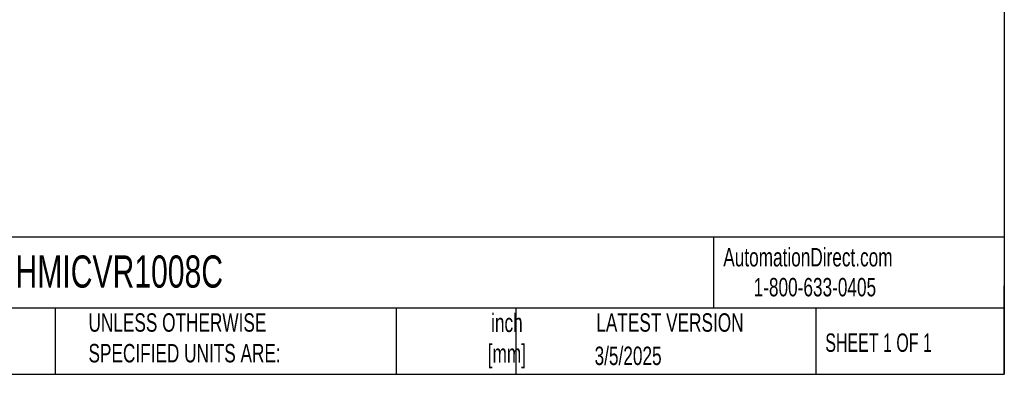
# Model space of a CAD drawing. Header units: inches. Extents: x 1.2 to 53.8, y 1.2 to 41.3.
# Tile 21 of 45: x 31.4 to 53.8, y 1.2 to 9.3. Entities that reach past the tile are written whole.
import ezdxf

# ---------------------------------------------------------------- set-up
doc = ezdxf.new("R2010")
doc.units = ezdxf.units.IN
doc.header["$LTSCALE"] = 5
doc.header["$MEASUREMENT"] = 0
doc.layers.add('TEXT', color=140, linetype='Continuous', lineweight=25)
doc.styles.add('SLDTEXTSTYLE0', font='TXT', dxfattribs={"width": 0.7})
doc.styles.add('SLDTEXTSTYLE1', font='TXT', dxfattribs={"width": 0.65})

msp = doc.modelspace()

# ---------------------------------------------------------------- linework, layer by layer
at = {"layer": 'TEXT'}
for p, q in [((53.75, 41.25), (53.75, 1.25)), ((53.75, 4.356), (1.25, 4.356)), ((47.161, 4.356), (47.161, 2.75)), ((53.75, 1.25), (53.75, 3.25)), ((53.75, 2.75), (1.25, 2.75)), ((32.24, 2.75), (32.24, 1.25)), ((39.965, 2.75), (39.965, 1.25)), ((42.68, 2.75), (42.68, 1.25)), ((49.478, 2.75), (49.478, 1.25)), ((1.25, 1.25), (53.75, 1.25))]:
    msp.add_line(p, q, dxfattribs=at)

# ---------------------------------------------------------------- texts
at = {"color": 179, "linetype": 'Continuous', "lineweight": 18, "char_height": 0.41667, "attachment_point": 1, "style": 'SLDTEXTSTYLE0'}
for s, insert in [('AutomationDirect.com', (47.381, 4.11)), ('1-800-633-0405', (48.069, 3.432))]:
    msp.add_mtext(s, dxfattribs=dict(at, insert=insert))
at = {"layer": 'TEXT'}
for s, insert, char_height, attachment_point, style in [('HMICVR1008C', (31.34, 3.942), 0.72917, 1, 'SLDTEXTSTYLE0'), ('UNLESS OTHERWISE ^JSPECIFIED UNITS ARE:', (32.994, 2.631), 0.41667, 1, 'SLDTEXTSTYLE0'), ('inch^J[mm]', (42.476, 2.624), 0.4167, 2, 'SLDTEXTSTYLE0'), ('LATEST VERSION', (46.172, 2.631), 0.41667, 2, 'SLDTEXTSTYLE0'), ('SHEET 1 OF 1', (49.693, 2.175), 0.41667, 1, 'SLDTEXTSTYLE1'), ('3/5/2025', (45.224, 1.877), 0.4167, 2, 'SLDTEXTSTYLE0')]:
    msp.add_mtext(s, dxfattribs=dict(at, insert=insert, char_height=char_height, attachment_point=attachment_point, style=style))

doc.saveas('drawing.dxf')
